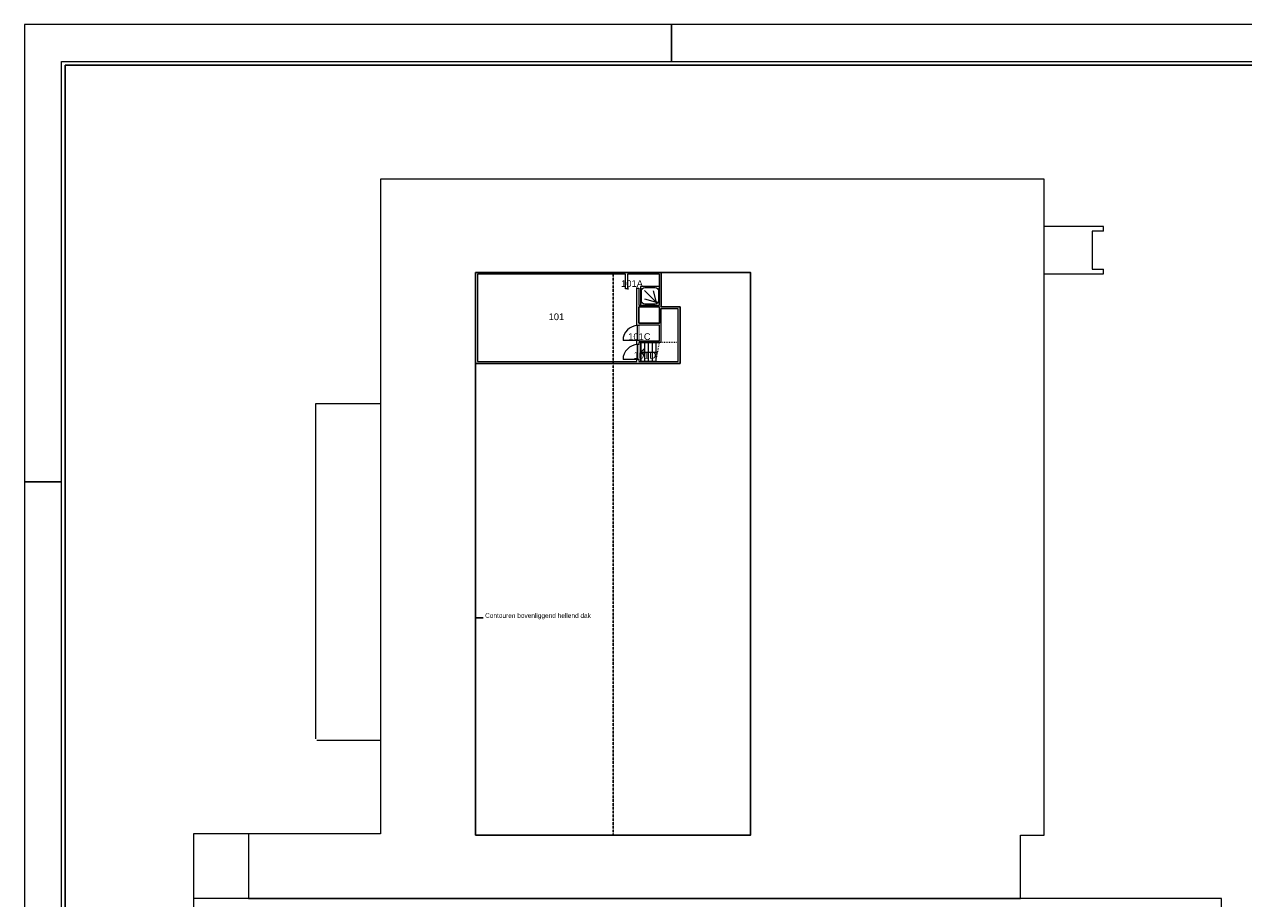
# Model space of a CAD drawing. Header units: millimetres. Extents: x 0 to 118800, y 0 to 84000.
# Tile 2 of 38: x 0 to 65577, y 36978 to 84000. Entities that reach past the tile are written whole.
import ezdxf
from ezdxf.enums import TextEntityAlignment as Align

# ---------------------------------------------------------------- set-up
doc = ezdxf.new("R2010")
doc.units = ezdxf.units.MM
doc.set_wipeout_variables(frame=1)
doc.linetypes.add('ACAD_ISO03W100', pattern=[30, 12, -18])
doc.linetypes.add('HIDDEN2', pattern=[0.1875, 0.125, -0.0625])
for name, color, linetype in [('A--$01A__Algemeen-Txt25', 2, 'Continuous'), ('A--L01A_Algemeen (lijnen t.b.v. tekst)', 1, 'Continuous'), ('A--L27A_Daken', 1, 'Continuous'), ('DVDVB-AL-Kader-Vouwmerken', 7, 'Continuous')]:
    doc.layers.add(name, color=color, linetype=linetype)
for name, color, linetype, lineweight in [('X-L0_C_afwerking', 7, 'Continuous', 5), ('X-L0_C_projectielijn', 8, 'Continuous', 5), ('X-L21_C_buitenwanden', 7, 'Continuous', 30), ('X-L22_C_binnenwand', 7, 'Continuous', 13), ('X-L24_C_trappen hellingen', 1, 'Continuous', 5), ('X-L28_C_eiland bouwlaag', 7, 'Continuous', 30), ('X-L32_C_binnenwandopeningen', 1, 'Continuous', 5), ('X-L74_C_sanitair', 1, 'Continuous', 5), ('X-T22_C_ruimtelabel', 7, 'Continuous', 5)]:
    doc.layers.add(name, color=color, linetype=linetype, lineweight=lineweight)
doc.styles.add('DVD_ALG 1.8mm_RE', font='arial.ttf', dxfattribs={"height": 1.8})
doc.styles.add('DVD_ALG 2.5mm_RE', font='arial.ttf', dxfattribs={"height": 2.5})
doc.styles.add('DVD_ALG 3.5mm_BO', font='arialbd.ttf', dxfattribs={"height": 3.5})
doc.styles.add('DVD_ALG 5.0mm_BO', font='arialbd.ttf', dxfattribs={"height": 5})
doc.styles.get("Standard").update_dxf_attribs({"font": 'arial.ttf'})

# ---------------------------------------------------------------- blocks, each defined once
blk = doc.blocks.new('*U16')
for p, q in [((1200, 0), (1200, 1022)), ((1400, 0), (1400, 1022)), ((1600, 0), (1600, 1022)), ((1800, 0), (1800, 1022)), ((2000, 0), (2000, 1022)), ((2000, 511), (1100, 511))]:
    blk.add_line(p, q)
at = {"linetype": 'ACAD_ISO03W100', "ltscale": 3}
for points in [[(1200, 1022), (0, 1022), (0, 0), (1400, 0)], [(1200, 1022), (1000, 0), (1400, 0)]]:
    blk.add_lwpolyline(points, dxfattribs=at)
blk.add_lwpolyline([(1200, 1022), (2000, 1022), (2000, 0), (1000, 0)])
blk.add_lwpolyline([(1800, 311), (2000, 511), (1800, 711)], close=True)
blk = doc.blocks.new('DVDVB_32_-S-_DoorgangRuimte')
at = {"linetype": 'Continuous', "lineweight": 13}
blk.add_wipeout([(0, 0.6), (1, 0.6), (1, -0.6), (0, -0.6)], dxfattribs=at)
at = {"color": 7, "linetype": 'ByBlock', "lineweight": 13}
for p, q in [((0, -0.5), (0, 0.5)), ((1, -0.5), (1, 0.5))]:
    blk.add_line(p, q, dxfattribs=at)
blk = doc.blocks.new('DVDVB_32_-S-_Deur')
at = {"linetype": 'Continuous', "lineweight": 13}
blk.add_wipeout([(0, -0.5), (1, -0.5), (1, 0.5), (0, 0.5)], dxfattribs=at)
at = {"color": 0, "linetype": 'ByBlock', "lineweight": -2}
for p, q in [((0, -0.5), (0, 0.5)), ((0, 0), (1, 0)), ((1, -0.5), (1, 0.5))]:
    blk.add_line(p, q, dxfattribs=at)
blk = doc.blocks.new('DVDVB_32_-S-_DraairichtingEnkel')
at = {"color": 0, "linetype": 'ByBlock', "lineweight": -2}
blk.add_line((0, 0), (0, 1), dxfattribs=at)
blk.add_arc((0, 0), 1, 0, 90, dxfattribs=at)
blk = doc.blocks.new('DVDVB_74_-S-_Douchebak')
at = {"color": 0, "linetype": 'ByBlock', "lineweight": -2}
for p, q in [((0.05, 0.225), (0.05, 0.775)), ((0.166, 0.209), (0.316, 0.77)), ((0.784, 0.784), (0.199, 0.199)), ((0.225, 0.95), (0.775, 0.95)), ((0.95, 0.775), (0.95, 0.225)), ((0.209, 0.166), (0.77, 0.316)), ((0.775, 0.05), (0.225, 0.05))]:
    blk.add_line(p, q, dxfattribs=at)
at = {"color": 0, "linetype": 'ByBlock', "lineweight": -2, "flags": 128}
blk.add_lwpolyline([(0, 1), (0, 0), (1, 0), (1, 1)], close=True, dxfattribs=at)
at = {"color": 0, "linetype": 'ByBlock', "lineweight": -2}
blk.add_circle((0.15, 0.15), 0.0315, dxfattribs=at)
at = {"color": 0, "linetype": 'ByBlock', "lineweight": -2, "extrusion": (0, 0, -1)}
for centre, start, end in [((-0.225, 0.775), 0, 90), ((-0.775, 0.775), 90, 180), ((-0.225, 0.225), 270, 0), ((-0.775, 0.225), 180, 270)]:
    blk.add_arc(centre, 0.175, start, end, dxfattribs=at)
blk = doc.blocks.new('DVDVB_02_--_ A2-Basispl-liggend')
at = {"color": 7, "lineweight": 9}
for points in [[(-583, -11), (11, -11), (11, 409), (-583, 409)], [(-573, 399), (1, 399), (1, -1), (-573, -1)]]:
    blk.add_lwpolyline(points, close=True, dxfattribs=at)
at = {"color": 7, "lineweight": 25}
blk.add_lwpolyline([(-572, 398), (-572, 0), (0, 0), (0, 398)], close=True, dxfattribs=at)
at = {"layer": 'DVDVB-AL-Kader-Vouwmerken'}
for p, q in [((-409, 409), (-409, 399)), ((-583, 286), (-573, 286))]:
    blk.add_line(p, q, dxfattribs=at)
at = {"color": 7, "lineweight": 13}
for tag, p, height, style in [('TITEL', (-85, 90.18), 5, 'DVD_ALG 5.0mm_BO'), ('SUBTITEL', (-85, 76.18), 3.2, 'DVD_ALG 3.5mm_BO'), ('BOUWLAAGCODE', (-85, 66.16), 2.5, 'DVD_ALG 2.5mm_RE'), ('BOUWLAAGNAAM', (-70.61, 66.09), 2.5, 'DVD_ALG 2.5mm_RE'), ('GEBOUWCODE', (-85, 62.16), 2.5, 'DVD_ALG 2.5mm_RE'), ('GEBOUWNAAM', (-70.61, 62.09), 2.5, 'DVD_ALG 2.5mm_RE'), ('OBJECTCODE', (-85, 58.16), 2.5, 'DVD_ALG 2.5mm_RE'), ('OBJECTNAAM', (-70.61, 58.09), 2.5, 'DVD_ALG 2.5mm_RE'), ('SCHAAL', (-70.61, 48.19), 2, 'DVD_ALG 1.8mm_RE'), ('DATUM', (-70.61, 45.31), 2, 'DVD_ALG 1.8mm_RE'), ('BVO', (-78.55, 41.73), 1.5, 'DVD_ALG 1.8mm_RE'), ('NVO', (-50.39, 41.73), 1.5, 'DVD_ALG 1.8mm_RE')]:
    blk.add_attdef(tag, p, '', height=height, dxfattribs=dict(at, style=style))

msp = doc.modelspace()

# ---------------------------------------------------------------- linework, layer by layer
at = {"layer": 'A--L01A_Algemeen (lijnen t.b.v. tekst)'}
msp.add_lwpolyline([(24672, 52074), (24269, 52074)], dxfattribs=at)
at = {"layer": 'A--L27A_Daken', "linetype": 'HIDDEN2', "ltscale": 50}
msp.add_lwpolyline([(31663, 40396), (31663, 70652)], dxfattribs=at)
at = {"layer": 'A--L27A_Daken', "ltscale": 50}
msp.add_lwpolyline([(53569, 36987), (12059, 36987)], dxfattribs=at)
at = {"layer": 'X-L0_C_projectielijn'}
for p, q in [((54849, 75682), (19159, 75682)), ((19159, 75682), (19159, 40457)), ((54849, 73132), (54849, 75682)), ((58039, 73132), (54849, 73132)), ((58039, 72872), (57439, 72872)), ((57439, 72872), (57439, 70842)), ((58039, 72872), (58039, 73132)), ((57439, 70842), (58039, 70842)), ((58039, 70582), (58039, 70842)), ((54849, 40397), (54849, 70582)), ((54849, 70582), (58039, 70582)), ((19159, 63582), (15659, 63582)), ((15659, 63582), (15659, 45572)), ((15729, 45502), (19159, 45502)), ((9089, 40457), (9089, 16967)), ((19159, 40457), (9089, 40457)), ((53569, 36987), (53569, 40397)), ((53569, 40397), (54849, 40397)), ((64389, 36987), (53569, 36987)), ((64389, 16967), (64389, 36987))]:
    msp.add_line(p, q, dxfattribs=at)
for points in [[(54849, 70582), (54849, 73132)], [(12059, 40457), (12059, 36987), (9089, 36987)]]:
    msp.add_lwpolyline(points, dxfattribs=at)
at = {"layer": 'X-L21_C_buitenwanden'}
for p, q in [((34253, 70652), (24269, 70652)), ((24269, 70652), (24269, 65762)), ((34253, 68812), (34253, 70652)), ((35269, 68812), (34253, 68812)), ((35269, 65762), (35269, 68812)), ((24269, 65762), (28684, 65762)), ((28704, 65762), (35269, 65762))]:
    msp.add_line(p, q, dxfattribs=at)
at = {"layer": 'X-L22_C_binnenwand'}
for points in [[(32333, 69769), (32333, 70569), (24379, 70569), (24379, 65862), (32943, 65862), (32943, 69769)], [(32443, 70569), (32443, 69819), (33043, 69819), (33043, 68901), (34153, 68901), (34153, 70569)], [(34235, 68702), (34235, 66884), (33053, 66884), (33053, 65862), (35159, 65862), (35159, 68702)], [(33053, 67828), (33053, 66975), (34153, 66975), (34153, 67828)]]:
    msp.add_lwpolyline(points, close=True, dxfattribs=at)
at = {"layer": 'X-L28_C_eiland bouwlaag'}
msp.add_lwpolyline([(33053, 67928), (33053, 68801), (34153, 68801), (34153, 67928)], close=True, dxfattribs=at)

# ---------------------------------------------------------------- block references
at = {"layer": 'X-L24_C_trappen hellingen', "rotation": 180}
msp.add_blockref('*U16', (35159, 66884), dxfattribs=at)

# ---------------------------------------------------------------- texts
at = {"layer": 'A--$01A__Algemeen-Txt25', "insert": (24781, 52327), "char_height": 250, "width": 5842.89, "attachment_point": 1, "style": 'DVD_ALG 2.5mm_RE'}
msp.add_mtext('Contouren bovenliggend hellend dak', dxfattribs=at)
at = {"layer": 'X-T22_C_ruimtelabel'}
msp.add_text('101', height=360, dxfattribs=at).set_placement((28615, 68272), align=Align.MIDDLE_CENTER)

# ---------------------------------------------------------------- next in the draw order: block references
at = {"layer": 'X-L32_C_binnenwandopeningen'}
for name, p, xscale, yscale, rotation in [('DVDVB_32_-S-_DoorgangRuimte', (32923, 69794), 460, 110, 180), ('DVDVB_32_-S-_Deur', (32998, 67002), 799.99, 170, 90)]:
    msp.add_blockref(name, p, dxfattribs=dict(at, xscale=xscale, yscale=yscale, rotation=rotation))

# ---------------------------------------------------------------- next in the draw order: block references
at = {"layer": 'X-L32_C_binnenwandopeningen', "xscale": 799.99, "yscale": 170, "rotation": 90}
msp.add_blockref('DVDVB_32_-S-_Deur', (32998, 65973), dxfattribs=at)
at = {"layer": 'X-L74_C_sanitair', "xscale": 999.9936451, "yscale": 1009.991393, "rotation": 90}
msp.add_blockref('DVDVB_74_-S-_Douchebak', (34153, 68901), dxfattribs=at)

# ---------------------------------------------------------------- next in the draw order: texts
at = {"layer": 'X-T22_C_ruimtelabel'}
msp.add_text('101A', height=360, dxfattribs=at).set_placement((32683, 70061), align=Align.MIDDLE_CENTER)

# ---------------------------------------------------------------- next in the draw order: linework, layer by layer
at = {"layer": 'A--L27A_Daken', "ltscale": 50}
msp.add_lwpolyline([(24269, 40396), (39058, 40396), (39058, 70652), (24269, 70652)], close=True, dxfattribs=at)

# ---------------------------------------------------------------- next in the draw order: block references
at = {"layer": 'X-L0_C_afwerking', "xscale": 200, "yscale": 200, "zscale": 200}
msp.add_blockref('DVDVB_02_--_ A2-Basispl-liggend', (116600, 2200), dxfattribs=at)
at = {"layer": 'X-L32_C_binnenwandopeningen', "xscale": 799.99, "yscale": 799.99, "rotation": 90}
for p in [(32998, 67002), (32998, 65973)]:
    msp.add_blockref('DVDVB_32_-S-_DraairichtingEnkel', p, dxfattribs=at)

# ---------------------------------------------------------------- next in the draw order: texts
at = {"layer": 'X-T22_C_ruimtelabel'}
for s, p in [('101C', (33079, 67207)), ('101D', (33371, 66200))]:
    msp.add_text(s, height=360, dxfattribs=at).set_placement(p, align=Align.MIDDLE_CENTER)

doc.saveas('drawing.dxf')
